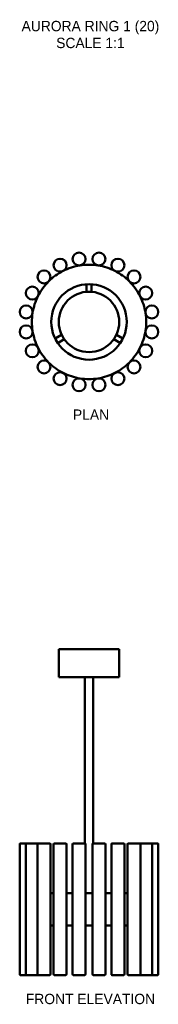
# Model space of a CAD drawing. Header units: millimetres. Extents: x 487 to 809, y 123 to 2404.
import ezdxf

# ---------------------------------------------------------------- set-up
doc = ezdxf.new("R2010")
doc.units = ezdxf.units.MM
doc.layers.add('Symbol (ANSI)', color=7, linetype='Continuous', lineweight=25)
doc.layers.add('Visible (ANSI)', color=7, linetype='Continuous', lineweight=50)
doc.styles.add('Note Text (ANSI)', font='tahoma.ttf')

msp = doc.modelspace()

# ---------------------------------------------------------------- linework, layer by layer
at = {"layer": 'Visible (ANSI)'}
for p, q in [((641.9, 1773.6), (641.9, 1791.2)), ((653.9, 1773.6), (653.9, 1791.2)), ((584.5, 1674.2), (569.3, 1665.4)), ((711.3, 1674.2), (726.5, 1665.4)), ((590.5, 1663.8), (575.3, 1655)), ((705.3, 1663.8), (720.5, 1655)), ((717.9, 945.9), (577.9, 945.9)), ((577.9, 880.9), (577.9, 945.9)), ((717.9, 880.9), (717.9, 945.9)), ((577.9, 880.9), (717.9, 880.9)), ((637.9, 495.9), (637.9, 880.9)), ((657.9, 495.9), (657.9, 880.9)), ((487.2, 192.9), (487.2, 493.9)), ((489.2, 495.9), (503.4, 495.9)), ((501.4, 192.9), (501.4, 493.9)), ((503.4, 495.9), (529.4, 495.9)), ((528.6, 192.9), (528.6, 493.9)), ((530.6, 495.9), (556.6, 495.9)), ((558.6, 192.9), (558.6, 493.9)), ((565.9, 192.9), (565.9, 493.9)), ((567.9, 495.9), (593.9, 495.9)), ((595.9, 192.9), (595.9, 493.9)), ((609.8, 192.9), (609.8, 493.9)), ((611.8, 495.9), (637.8, 495.9)), ((639.8, 192.9), (639.8, 493.9)), ((655.9, 192.9), (655.9, 493.9)), ((657.9, 495.9), (683.9, 495.9)), ((685.9, 192.9), (685.9, 493.9)), ((699.8, 192.9), (699.8, 493.9)), ((701.8, 495.9), (727.8, 495.9)), ((729.8, 192.9), (729.8, 493.9)), ((737.2, 192.9), (737.2, 493.9)), ((739.2, 495.9), (765.2, 495.9)), ((766.3, 495.9), (792.3, 495.9)), ((767.2, 192.9), (767.2, 493.9)), ((792.3, 495.9), (806.5, 495.9)), ((794.3, 192.9), (794.3, 493.9)), ((808.5, 192.9), (808.5, 493.9)), ((565.9, 380.9), (558.6, 380.9)), ((609.8, 380.9), (595.9, 380.9)), ((655.9, 380.9), (639.8, 380.9)), ((699.8, 380.9), (685.9, 380.9)), ((737.2, 380.9), (729.8, 380.9)), ((558.6, 305.9), (565.9, 305.9)), ((595.9, 305.9), (609.8, 305.9)), ((639.8, 305.9), (655.9, 305.9)), ((685.9, 305.9), (699.8, 305.9)), ((729.8, 305.9), (737.2, 305.9)), ((503.4, 190.9), (489.2, 190.9)), ((529.4, 190.9), (503.4, 190.9)), ((556.6, 190.9), (530.6, 190.9)), ((593.9, 190.9), (567.9, 190.9)), ((637.8, 190.9), (611.8, 190.9)), ((683.9, 190.9), (657.9, 190.9)), ((727.8, 190.9), (701.8, 190.9)), ((765.2, 190.9), (739.2, 190.9)), ((792.3, 190.9), (766.3, 190.9)), ((806.5, 190.9), (792.3, 190.9))]:
    msp.add_line(p, q, dxfattribs=at)
for centre, radius in [((580.9, 1835.3), 15), ((624.8, 1849.6), 15), ((670.9, 1849.6), 15), ((714.8, 1835.3), 15), ((543.6, 1808.2), 15), ((752.2, 1808.2), 15), ((516.4, 1770.8), 15), ((647.9, 1703.9), 87.5), ((779.3, 1770.8), 15), ((647.9, 1703.9), 70), ((502.2, 1727), 15), ((793.5, 1727), 15), ((502.2, 1680.8), 15), ((793.5, 1680.8), 15), ((516.4, 1636.9), 15), ((779.3, 1636.9), 15), ((543.6, 1599.6), 15), ((752.2, 1599.6), 15), ((580.9, 1572.5), 15), ((714.8, 1572.5), 15), ((624.8, 1558.2), 15), ((670.9, 1558.2), 15)]:
    msp.add_circle(centre, radius, dxfattribs=at)
for centre, radius, start, end in [((647.9, 1703.9), 132.5, 99, 117), ((647.9, 1703.9), 132.5, 81, 99), ((647.9, 1703.9), 132.5, 63, 81), ((647.9, 1703.9), 132.5, 117, 135), ((647.9, 1703.9), 132.5, 45, 63), ((647.9, 1703.9), 132.5, 135, 153), ((647.9, 1703.9), 132.5, 27, 45), ((647.9, 1703.9), 132.5, 153, 171), ((647.9, 1703.9), 132.5, 9, 27), ((647.9, 1703.9), 132.5, 171, 189), ((647.9, 1703.9), 132.5, 351, 9), ((647.9, 1703.9), 132.5, 189, 207), ((647.9, 1703.9), 132.5, 333, 351), ((647.9, 1703.9), 132.5, 207, 225), ((647.9, 1703.9), 132.5, 315, 333), ((647.9, 1703.9), 132.5, 225, 243), ((647.9, 1703.9), 132.5, 297, 315), ((647.9, 1703.9), 132.5, 243, 261), ((647.9, 1703.9), 132.5, 279, 297), ((647.9, 1703.9), 132.5, 261, 279), ((489.2, 493.9), 2, 90, 180), ((503.4, 493.9), 2, 90, 180), ((530.6, 493.9), 2, 90, 180), ((529.4, 493.9), 2, 73.662, 90), ((556.6, 493.9), 2, 0, 90), ((567.9, 493.9), 2, 90, 180), ((593.9, 493.9), 2, 0, 90), ((611.8, 493.9), 2, 90, 180), ((637.8, 493.9), 2, 0, 90), ((657.9, 493.9), 2, 90, 180), ((683.9, 493.9), 2, 0, 90), ((701.8, 493.9), 2, 90, 180), ((727.8, 493.9), 2, 0, 90), ((739.2, 493.9), 2, 90, 180), ((765.2, 493.9), 2, 0, 90), ((766.3, 493.9), 2, 90, 106.338), ((792.3, 493.9), 2, 0, 90), ((806.5, 493.9), 2, 0, 90), ((489.2, 192.9), 2, 180, 270), ((503.4, 192.9), 2, 180, 270), ((530.6, 192.9), 2, 180, 270), ((529.4, 192.9), 2, 270, 286.338), ((556.6, 192.9), 2, 270, 0), ((567.9, 192.9), 2, 180, 270), ((593.9, 192.9), 2, 270, 0), ((611.8, 192.9), 2, 180, 270), ((637.8, 192.9), 2, 270, 0), ((657.9, 192.9), 2, 180, 270), ((683.9, 192.9), 2, 270, 0), ((701.8, 192.9), 2, 180, 270), ((727.8, 192.9), 2, 270, 0), ((739.2, 192.9), 2, 180, 270), ((765.2, 192.9), 2, 270, 0), ((766.3, 192.9), 2, 253.662, 270), ((792.3, 192.9), 2, 270, 0), ((806.5, 192.9), 2, 270, 0)]:
    msp.add_arc(centre, radius, start, end, dxfattribs=at)

# ---------------------------------------------------------------- texts
at = {"layer": 'Symbol (ANSI)', "insert": (651.2, 2401.2), "char_height": 24, "width": 1299.481, "attachment_point": 2, "line_spacing_factor": 0.976645, "style": 'Note Text (ANSI)'}
msp.add_mtext('{\\fGill Sans MT|b0|i0;\\H24.0000;AURORA RING 1 (20)\\P\\fGill Sans MT|b0|i0;\\H24.0000;SCALE 1:1}', dxfattribs=at)
at = {"layer": 'Symbol (ANSI)', "char_height": 24, "attachment_point": 2, "style": 'Note Text (ANSI)'}
for s, insert, width in [('{\\fGill Sans MT|b0|i0;\\H24.0000;PLAN }', (652.6, 1501.1), 1302.351), ('{\\fGill Sans MT|b0|i0;\\H24.0000;FRONT ELEVATION}', (651.2, 147.6), 1294.878)]:
    msp.add_mtext(s, dxfattribs=dict(at, insert=insert, width=width))

doc.saveas('drawing.dxf')
